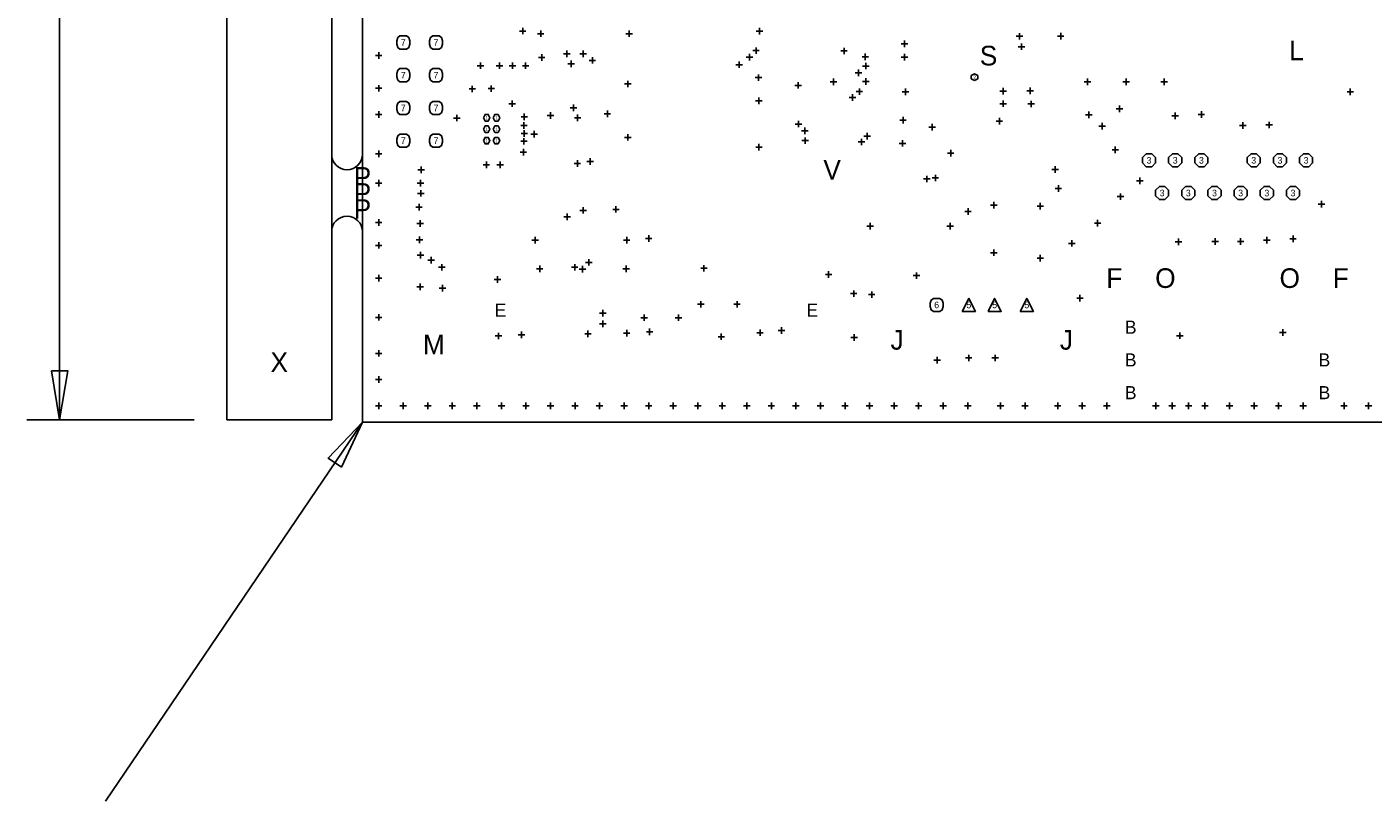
# Model space of a CAD drawing. Extents: x -182 to 377, y -108 to 324.
# Tile 3 of 8: x -26 to 78, y -29 to 31. Entities that reach past the tile are written whole.
import ezdxf
from ezdxf.enums import TextEntityAlignment as Align

# ---------------------------------------------------------------- set-up
doc = ezdxf.new("R2010")
doc.units = 0
for name, color, linetype in [('BG_DIMENSION', 8, 'CONTINUOUS'), ('BG_OUTLINE', 9, 'CONTINUOUS'), ('BG_OUTLINE_PANEL', 6, 'CONTINUOUS'), ('MA_NCLEGEND-1-6', 12, 'CONTINUOUS')]:
    doc.layers.add(name, color=color, linetype=linetype)

# ---------------------------------------------------------------- blocks, each defined once
blk = doc.blocks.new('FIGURE_CROSS')
for points in [[(-0.5, 0), (0.5, 0)], [(0, 0.5), (0, -0.5)]]:
    blk.add_lwpolyline(points)
blk = doc.blocks.new('FIGURE_HEX')
blk.add_lwpolyline([(-0.5, 0), (-0.25, 0.5), (0.25, 0.5), (0.5, 0), (0.25, -0.5), (-0.25, -0.5)], close=True)
blk = doc.blocks.new('FIGURE_TRI')
blk.add_lwpolyline([(-0.5, -0.5), (0, 0.5), (0.5, -0.5)], close=True)
blk = doc.blocks.new('FIGURE_OBLONG')
blk.add_lwpolyline([(-0.5, -0.125), (-0.5, 0.125), (-0.416, 0.375), (-0.25, 0.5), (0.25, 0.5), (0.416, 0.375), (0.5, 0.125), (0.5, -0.125), (0.416, -0.375), (0.25, -0.5), (-0.25, -0.5), (-0.416, -0.375)], close=True)
blk = doc.blocks.new('FIGURE_OCT')
blk.add_lwpolyline([(-0.5, -0.2071), (-0.5, 0.2071), (-0.2071, 0.5), (0.2071, 0.5), (0.5, 0.2071), (0.5, -0.2071), (0.2071, -0.5), (-0.2071, -0.5)], close=True)

msp = doc.modelspace()

# ---------------------------------------------------------------- linework, layer by layer
at = {"layer": 'BG_DIMENSION'}
for points in [[(-23.495, 107.68965), (-23.495, 0.1778)], [(-13.0556, 0.1778), (-26.035, 0.1778)], [(0, 0), (-19.939, -29.4132)]]:
    msp.add_lwpolyline(points, dxfattribs=at)
for points in [[(-24.13, 3.9878), (-23.495, 0.1778), (-22.86, 3.9878)], [(-1.612138, -3.510026), (0, 0), (-2.663444, -2.797302)]]:
    msp.add_lwpolyline(points, close=True, dxfattribs=at)
at = {"layer": 'BG_OUTLINE'}
for points in [[(5.9944, 112.754664), (-2.3876, 112.754664), (-2.3876, 220.1418), (-10.5156, 220.1418), (-10.5156, 0.1778), (-2.37998, 0.1778), (-2.37998, 107.4166), (122.428, 107.4166), (122.387614, -0.0254), (130.515614, -0.0254), (130.515614, 220.160088), (122.387614, 220.160088), (122.428, 112.754664)], [(0, 0), (120.000014, 0), (120.000014, 105.000044), (0, 105.000044)]]:
    msp.add_lwpolyline(points, close=True, dxfattribs=at)
at = {"layer": 'BG_OUTLINE_PANEL'}
for points in [[(0.00762, 20.780756, -1), (-2.37998, 20.780756)], [(-2.37998, 14.786356, -1), (0.00762, 14.786356)]]:
    msp.add_lwpolyline(points, format="xyb", dxfattribs=at)

# ---------------------------------------------------------------- block references
at = {"layer": 'MA_NCLEGEND-1-6'}
for name, p, xscale, yscale in [('FIGURE_CROSS', (12.446, 30.353), 0.508, 0.508), ('FIGURE_CROSS', (13.843, 30.143958), 0.508, 0.508), ('FIGURE_CROSS', (20.706842, 30.143958), 0.508, 0.508), ('FIGURE_CROSS', (30.82798, 30.33522), 0.508, 0.508), ('FIGURE_OBLONG', (3.175, 29.464), 1.016, 1.016), ('FIGURE_OBLONG', (5.715, 29.464), 1.016, 1.016), ('FIGURE_CROSS', (42.0878, 29.3624), 0.508, 0.508), ('FIGURE_CROSS', (51.004978, 29.944822), 0.508, 0.508), ('FIGURE_CROSS', (51.1556, 29.136594), 0.508, 0.508), ('FIGURE_CROSS', (54.2036, 29.957776), 0.508, 0.508), ('FIGURE_CROSS', (1.27, 28.448), 0.508, 0.508), ('FIGURE_CROSS', (13.9192, 28.2956), 0.508, 0.508), ('FIGURE_CROSS', (15.875, 28.575), 0.508, 0.508), ('FIGURE_CROSS', (17.145, 28.588208), 0.508, 0.508), ('FIGURE_CROSS', (17.8562, 28.07589), 0.508, 0.508), ('FIGURE_CROSS', (30.0482, 28.321), 0.508, 0.508), ('FIGURE_CROSS', (30.5562, 28.829), 0.508, 0.508), ('FIGURE_CROSS', (37.3888, 28.8036), 0.508, 0.508), ('FIGURE_CROSS', (39.0398, 28.3464), 0.508, 0.508), ('FIGURE_CROSS', (42.0878, 28.321), 0.508, 0.508), ('FIGURE_OBLONG', (3.175, 26.924), 1.016, 1.016), ('FIGURE_OBLONG', (5.715, 26.924), 1.016, 1.016), ('FIGURE_CROSS', (9.1694, 27.6606), 0.508, 0.508), ('FIGURE_CROSS', (10.6426, 27.6606), 0.508, 0.508), ('FIGURE_CROSS', (11.6586, 27.6606), 0.508, 0.508), ('FIGURE_CROSS', (12.6746, 27.6606), 0.508, 0.508), ('FIGURE_CROSS', (16.2052, 27.813), 0.508, 0.508), ('FIGURE_CROSS', (29.240988, 27.7368), 0.508, 0.508), ('FIGURE_CROSS', (38.5064, 27.1018), 0.508, 0.508), ('FIGURE_CROSS', (39.08425, 27.634946), 0.508, 0.508), ('FIGURE_CROSS', (1.27, 25.908), 0.508, 0.508), ('FIGURE_CROSS', (10.0076, 25.8826), 0.508, 0.508), ('FIGURE_CROSS', (20.5994, 26.244042), 0.508, 0.508), ('FIGURE_CROSS', (30.745176, 26.735024), 0.508, 0.508), ('FIGURE_CROSS', (33.831276, 26.135076), 0.508, 0.508), ('FIGURE_CROSS', (36.576, 26.416), 0.508, 0.508), ('FIGURE_CROSS', (39.08425, 26.43505), 0.508, 0.508), ('FIGURE_CROSS', (56.2864, 26.416), 0.508, 0.508), ('FIGURE_CROSS', (59.2836, 26.416), 0.508, 0.508), ('FIGURE_CROSS', (62.23, 26.416), 0.508, 0.508), ('FIGURE_CROSS', (8.5344, 25.8572), 0.508, 0.508), ('FIGURE_CROSS', (30.77718, 24.93518), 0.508, 0.508), ('FIGURE_CROSS', (38.0492, 25.1968), 0.508, 0.508), ('FIGURE_CROSS', (38.577774, 25.648158), 0.508, 0.508), ('FIGURE_CROSS', (42.164, 25.6286), 0.508, 0.508), ('FIGURE_CROSS', (49.740058, 25.6794), 0.508, 0.508), ('FIGURE_CROSS', (51.8414, 25.7048), 0.508, 0.508), ('FIGURE_CROSS', (76.6826, 25.6286), 0.508, 0.508), ('FIGURE_CROSS', (1.27, 23.876), 0.508, 0.508), ('FIGURE_OBLONG', (3.175, 24.384), 1.016, 1.016), ('FIGURE_OBLONG', (5.715, 24.384), 1.016, 1.016), ('FIGURE_CROSS', (11.6332, 24.7142), 0.508, 0.508), ('FIGURE_CROSS', (14.605, 23.7998), 0.508, 0.508), ('FIGURE_CROSS', (16.383, 24.384), 0.508, 0.508), ('FIGURE_CROSS', (19.018758, 23.932642), 0.508, 0.508), ('FIGURE_CROSS', (49.7332, 24.7142), 0.508, 0.508), ('FIGURE_CROSS', (51.9176, 24.6888), 0.508, 0.508), ('FIGURE_CROSS', (56.388, 23.8506), 0.508, 0.508), ('FIGURE_CROSS', (58.7756, 24.3078), 0.508, 0.508), ('FIGURE_CROSS', (65.1256, 23.876), 0.508, 0.508), ('FIGURE_CROSS', (7.337806, 23.599394), 0.508, 0.508), ('FIGURE_HEX', (9.652, 23.622), 0.508, 0.508), ('FIGURE_HEX', (10.414, 23.622), 0.508, 0.508), ('FIGURE_CROSS', (12.5476, 23.0124), 0.508, 0.508), ('FIGURE_CROSS', (12.573, 23.6982), 0.508, 0.508), ('FIGURE_CROSS', (16.7132, 23.622), 0.508, 0.508), ('FIGURE_CROSS', (33.853882, 23.135082), 0.508, 0.508), ('FIGURE_CROSS', (41.969944, 23.435056), 0.508, 0.508), ('FIGURE_CROSS', (44.2214, 22.8854), 0.508, 0.508), ('FIGURE_CROSS', (49.443386, 23.357586), 0.508, 0.508), ('FIGURE_CROSS', (57.4294, 22.9616), 0.508, 0.508), ('FIGURE_CROSS', (63.0936, 23.7744), 0.508, 0.508), ('FIGURE_CROSS', (68.3387, 23.0251), 0.508, 0.508), ('FIGURE_CROSS', (70.3834, 23.0632), 0.508, 0.508), ('FIGURE_OBLONG', (3.175, 21.844), 1.016, 1.016), ('FIGURE_OBLONG', (5.715, 21.844), 1.016, 1.016), ('FIGURE_HEX', (9.652, 22.733), 0.508, 0.508), ('FIGURE_HEX', (9.652, 21.844), 0.508, 0.508), ('FIGURE_HEX', (10.414, 22.733), 0.508, 0.508), ('FIGURE_HEX', (10.414, 21.844), 0.508, 0.508), ('FIGURE_CROSS', (12.5476, 21.7932), 0.508, 0.508), ('FIGURE_CROSS', (12.573, 22.4028), 0.508, 0.508), ('FIGURE_CROSS', (13.335, 22.352), 0.508, 0.508), ('FIGURE_CROSS', (20.5994, 22.098), 0.508, 0.508), ('FIGURE_CROSS', (34.3408, 22.606), 0.508, 0.508), ('FIGURE_CROSS', (34.3662, 21.844), 0.508, 0.508), ('FIGURE_CROSS', (38.7477, 21.7424), 0.508, 0.508), ('FIGURE_CROSS', (39.1922, 22.1996), 0.508, 0.508), ('FIGURE_CROSS', (1.27, 20.828), 0.508, 0.508), ('FIGURE_CROSS', (12.4968, 20.955), 0.508, 0.508), ('FIGURE_CROSS', (30.784038, 21.335238), 0.508, 0.508), ('FIGURE_CROSS', (41.929812, 21.635212), 0.508, 0.508), ('FIGURE_CROSS', (45.6692, 20.8788), 0.508, 0.508), ('FIGURE_CROSS', (58.4454, 21.1328), 0.508, 0.508), ('FIGURE_CROSS', (9.6266, 19.9644), 0.508, 0.508), ('FIGURE_CROSS', (10.69975, 19.97075), 0.508, 0.508), ('FIGURE_CROSS', (16.6878, 20.066), 0.508, 0.508), ('FIGURE_CROSS', (17.6784, 20.2184), 0.508, 0.508), ('FIGURE_CROSS', (53.7718, 19.6088), 0.508, 0.508), ('FIGURE_OCT', (61.0616, 20.32), 1.016, 1.016), ('FIGURE_OCT', (63.0936, 20.32), 1.016, 1.016), ('FIGURE_OCT', (65.1256, 20.32), 1.016, 1.016), ('FIGURE_OCT', (69.1896, 20.32), 1.016, 1.016), ('FIGURE_OCT', (71.2216, 20.32), 1.016, 1.016), ('FIGURE_OCT', (73.2536, 20.32), 1.016, 1.016), ('FIGURE_CROSS', (4.572, 19.5834), 0.508, 0.508), ('FIGURE_CROSS', (43.815, 18.8722), 0.508, 0.508), ('FIGURE_CROSS', (44.4754, 18.9484), 0.508, 0.508), ('FIGURE_CROSS', (60.3504, 18.7198), 0.508, 0.508), ('FIGURE_CROSS', (1.27, 18.542), 0.508, 0.508), ('FIGURE_CROSS', (4.5212, 18.542), 0.508, 0.508), ('FIGURE_CROSS', (4.5466, 17.7546), 0.508, 0.508), ('FIGURE_CROSS', (54.0258, 18.1356), 0.508, 0.508), ('FIGURE_OCT', (62.0776, 17.78), 1.016, 1.016), ('FIGURE_OCT', (64.1096, 17.78), 1.016, 1.016), ('FIGURE_OCT', (66.1416, 17.78), 1.016, 1.016), ('FIGURE_OCT', (68.1736, 17.78), 1.016, 1.016), ('FIGURE_OCT', (70.2056, 17.78), 1.016, 1.016), ('FIGURE_OCT', (72.2376, 17.78), 1.016, 1.016), ('FIGURE_CROSS', (4.39928, 16.68272), 0.508, 0.508), ('FIGURE_CROSS', (19.685, 16.51), 0.508, 0.508), ('FIGURE_CROSS', (49.014888, 16.8402), 0.508, 0.508), ('FIGURE_CROSS', (52.621688, 16.764), 0.508, 0.508), ('FIGURE_CROSS', (58.8518, 17.5006), 0.508, 0.508), ('FIGURE_CROSS', (74.4474, 16.9164), 0.508, 0.508), ('FIGURE_CROSS', (1.27, 15.494), 0.508, 0.508), ('FIGURE_CROSS', (15.9004, 15.9258), 0.508, 0.508), ('FIGURE_CROSS', (17.145, 16.4338), 0.508, 0.508), ('FIGURE_CROSS', (47.0154, 16.3449), 0.508, 0.508), ('FIGURE_CROSS', (57.0738, 15.4432), 0.508, 0.508), ('FIGURE_CROSS', (4.49072, 15.41272), 0.508, 0.508), ('FIGURE_CROSS', (39.4208, 15.2146), 0.508, 0.508), ('FIGURE_CROSS', (45.6184, 15.2146), 0.508, 0.508), ('FIGURE_CROSS', (1.27, 13.716), 0.508, 0.508), ('FIGURE_CROSS', (4.43992, 14.14272), 0.508, 0.508), ('FIGURE_CROSS', (13.417042, 14.116558), 0.508, 0.508), ('FIGURE_CROSS', (20.517358, 14.116558), 0.508, 0.508), ('FIGURE_CROSS', (22.225, 14.2494), 0.508, 0.508), ('FIGURE_CROSS', (55.0672, 13.869924), 0.508, 0.508), ('FIGURE_CROSS', (63.3476, 13.9954), 0.508, 0.508), ('FIGURE_CROSS', (66.1924, 14.0208), 0.508, 0.508), ('FIGURE_CROSS', (68.1736, 14.0208), 0.508, 0.508), ('FIGURE_CROSS', (70.2056, 14.1224), 0.508, 0.508), ('FIGURE_CROSS', (72.2376, 14.224), 0.508, 0.508), ('FIGURE_CROSS', (4.5212, 12.954), 0.508, 0.508), ('FIGURE_CROSS', (5.334, 12.573), 0.508, 0.508), ('FIGURE_CROSS', (17.5768, 12.3952), 0.508, 0.508), ('FIGURE_CROSS', (49.014888, 13.148564), 0.508, 0.508), ('FIGURE_CROSS', (52.621688, 12.718288), 0.508, 0.508), ('FIGURE_CROSS', (6.1722, 12.0142), 0.508, 0.508), ('FIGURE_CROSS', (13.7668, 11.8872), 0.508, 0.508), ('FIGURE_CROSS', (16.4846, 12.0142), 0.508, 0.508), ('FIGURE_CROSS', (17.0942, 11.8618), 0.508, 0.508), ('FIGURE_CROSS', (20.4724, 11.8872), 0.508, 0.508), ('FIGURE_CROSS', (26.5176, 11.938), 0.508, 0.508), ('FIGURE_CROSS', (36.195, 11.4554), 0.508, 0.508), ('FIGURE_CROSS', (43.0149, 11.3665), 0.508, 0.508), ('FIGURE_CROSS', (1.27, 11.176), 0.508, 0.508), ('FIGURE_CROSS', (4.4958, 10.4902), 0.508, 0.508), ('FIGURE_CROSS', (6.223, 10.3886), 0.508, 0.508), ('FIGURE_CROSS', (10.4902, 11.0744), 0.508, 0.508), ('FIGURE_CROSS', (38.1381, 9.9695), 0.508, 0.508), ('FIGURE_CROSS', (39.5351, 9.8933), 0.508, 0.508), ('FIGURE_OBLONG', (44.577, 9.0932), 1.016, 1.016), ('FIGURE_TRI', (47.07636, 9.0932), 1.016, 1.016), ('FIGURE_TRI', (49.07788, 9.0932), 1.016, 1.016), ('FIGURE_TRI', (51.57724, 9.0932), 1.016, 1.016), ('FIGURE_CROSS', (55.7022, 9.6266), 0.508, 0.508), ('FIGURE_CROSS', (1.27, 8.128), 0.508, 0.508), ('FIGURE_CROSS', (18.669254, 8.458454), 0.508, 0.508), ('FIGURE_CROSS', (26.2763, 9.144), 0.508, 0.508), ('FIGURE_CROSS', (29.083, 9.144), 0.508, 0.508), ('FIGURE_CROSS', (18.669, 7.62), 0.508, 0.508), ('FIGURE_CROSS', (21.8694, 8.1026), 0.508, 0.508), ('FIGURE_CROSS', (24.5364, 8.1026), 0.508, 0.508), ('FIGURE_CROSS', (32.5374, 7.112), 0.508, 0.508), ('FIGURE_CROSS', (10.57275, 6.68655), 0.508, 0.508), ('FIGURE_CROSS', (12.35075, 6.77545), 0.508, 0.508), ('FIGURE_CROSS', (17.5133, 6.8453), 0.508, 0.508), ('FIGURE_CROSS', (20.51685, 6.9088), 0.508, 0.508), ('FIGURE_CROSS', (22.3012, 7.0104), 0.508, 0.508), ('FIGURE_CROSS', (27.8638, 6.6294), 0.508, 0.508), ('FIGURE_CROSS', (30.86735, 6.94055), 0.508, 0.508), ('FIGURE_CROSS', (38.16985, 6.55955), 0.508, 0.508), ('FIGURE_CROSS', (63.4492, 6.7056), 0.508, 0.508), ('FIGURE_CROSS', (71.4502, 6.9596), 0.508, 0.508), ('FIGURE_CROSS', (1.27, 5.334), 0.508, 0.508), ('FIGURE_CROSS', (47.0662, 4.9784), 0.508, 0.508), ('FIGURE_CROSS', (49.1236, 4.9784), 0.508, 0.508), ('FIGURE_CROSS', (44.617386, 4.8006), 0.508, 0.508), ('FIGURE_CROSS', (1.27, 3.302), 0.508, 0.508), ('FIGURE_CROSS', (1.27, 1.27), 0.508, 0.508), ('FIGURE_CROSS', (3.175, 1.27), 0.508, 0.508), ('FIGURE_CROSS', (5.08, 1.27), 0.508, 0.508), ('FIGURE_CROSS', (6.985, 1.27), 0.508, 0.508), ('FIGURE_CROSS', (8.89, 1.27), 0.508, 0.508), ('FIGURE_CROSS', (10.795, 1.27), 0.508, 0.508), ('FIGURE_CROSS', (12.7, 1.27), 0.508, 0.508), ('FIGURE_CROSS', (14.605, 1.27), 0.508, 0.508), ('FIGURE_CROSS', (16.51, 1.27), 0.508, 0.508), ('FIGURE_CROSS', (18.415, 1.27), 0.508, 0.508), ('FIGURE_CROSS', (20.32, 1.27), 0.508, 0.508), ('FIGURE_CROSS', (22.225, 1.27), 0.508, 0.508), ('FIGURE_CROSS', (24.13, 1.27), 0.508, 0.508), ('FIGURE_CROSS', (26.035, 1.27), 0.508, 0.508), ('FIGURE_CROSS', (27.94, 1.27), 0.508, 0.508), ('FIGURE_CROSS', (29.845, 1.27), 0.508, 0.508), ('FIGURE_CROSS', (31.75, 1.27), 0.508, 0.508), ('FIGURE_CROSS', (33.655, 1.27), 0.508, 0.508), ('FIGURE_CROSS', (35.56, 1.27), 0.508, 0.508), ('FIGURE_CROSS', (37.465, 1.27), 0.508, 0.508), ('FIGURE_CROSS', (39.37, 1.27), 0.508, 0.508), ('FIGURE_CROSS', (41.275, 1.27), 0.508, 0.508), ('FIGURE_CROSS', (43.18, 1.27), 0.508, 0.508), ('FIGURE_CROSS', (45.085, 1.27), 0.508, 0.508), ('FIGURE_CROSS', (46.99, 1.27), 0.508, 0.508), ('FIGURE_CROSS', (49.53, 1.27), 0.508, 0.508), ('FIGURE_CROSS', (51.435, 1.27), 0.508, 0.508), ('FIGURE_CROSS', (53.975, 1.27), 0.508, 0.508), ('FIGURE_CROSS', (55.88, 1.27), 0.508, 0.508), ('FIGURE_CROSS', (57.785, 1.27), 0.508, 0.508), ('FIGURE_CROSS', (61.595, 1.27), 0.508, 0.508), ('FIGURE_CROSS', (62.865, 1.27), 0.508, 0.508), ('FIGURE_CROSS', (64.135, 1.27), 0.508, 0.508), ('FIGURE_CROSS', (65.405, 1.27), 0.508, 0.508), ('FIGURE_CROSS', (67.31, 1.27), 0.508, 0.508), ('FIGURE_CROSS', (69.215, 1.27), 0.508, 0.508), ('FIGURE_CROSS', (71.12, 1.27), 0.508, 0.508), ('FIGURE_CROSS', (73.025, 1.27), 0.508, 0.508), ('FIGURE_CROSS', (76.2, 1.27), 0.508, 0.508), ('FIGURE_CROSS', (78.105, 1.27), 0.508, 0.508)]:
    msp.add_blockref(name, p, dxfattribs=dict(at, xscale=xscale, yscale=yscale))
at = {"layer": 'MA_NCLEGEND-1-6', "xscale": 0.508, "yscale": 0.508, "rotation": 90}
msp.add_blockref('FIGURE_HEX', (47.5234, 26.7716), dxfattribs=at)

# ---------------------------------------------------------------- texts
at = {"layer": 'MA_NCLEGEND-1-6'}
for s, height, p in [('7', 0.508, (3.175, 29.464)), ('7', 0.508, (5.715, 29.464)), ('L', 1.524, (72.503284, 28.844748)), ('S', 1.524, (48.603408, 28.444698)), ('7', 0.508, (3.175, 26.924)), ('7', 0.508, (5.715, 26.924)), ('2', 0.254, (47.5234, 26.7716)), ('7', 0.508, (3.175, 24.384)), ('7', 0.508, (5.715, 24.384)), ('1', 0.254, (9.652, 23.622)), ('1', 0.254, (10.414, 23.622)), ('7', 0.508, (3.175, 21.844)), ('7', 0.508, (5.715, 21.844)), ('1', 0.254, (9.652, 22.733)), ('1', 0.254, (9.652, 21.844)), ('1', 0.254, (10.414, 22.733)), ('1', 0.254, (10.414, 21.844)), ('V', 1.524, (36.464494, 19.585178)), ('3', 0.508, (61.0616, 20.32)), ('3', 0.508, (63.0936, 20.32)), ('3', 0.508, (65.1256, 20.32)), ('3', 0.508, (69.1896, 20.32)), ('3', 0.508, (71.2216, 20.32)), ('3', 0.508, (73.2536, 20.32)), ('P', 1.524, (0.00762, 19.028156)), ('P', 1.524, (0.00762, 17.783556)), ('3', 0.508, (62.0776, 17.78)), ('3', 0.508, (64.1096, 17.78)), ('3', 0.508, (66.1416, 17.78)), ('3', 0.508, (68.1736, 17.78)), ('3', 0.508, (70.2056, 17.78)), ('3', 0.508, (72.2376, 17.78)), ('P', 1.524, (0.00762, 16.538956)), ('F', 1.524, (58.3692, 11.176)), ('O', 1.524, (62.3316, 11.176)), ('O', 1.524, (71.9836, 11.176)), ('F', 1.524, (75.946, 11.176)), ('E', 1.016, (10.723118, 8.692896)), ('E', 1.016, (34.923222, 8.692896)), ('6', 0.508, (44.577, 9.0932)), ('5', 0.508, (47.07636, 9.0932)), ('5', 0.508, (49.07788, 9.0932)), ('5', 0.508, (51.57724, 9.0932)), ('B', 1.016, (59.6392, 7.366)), ('M', 1.524, (5.552694, 6.020562)), ('J', 1.524, (41.50614, 6.38302)), ('J', 1.524, (54.6481, 6.38302)), ('X', 1.524, (-6.4516, 4.6482)), ('B', 1.016, (59.6392, 4.826)), ('B', 1.016, (74.676, 4.826)), ('B', 1.016, (59.6392, 2.286)), ('B', 1.016, (74.676, 2.286))]:
    msp.add_text(s, height=height, dxfattribs=at).set_placement(p, align=Align.MIDDLE_CENTER)

doc.saveas('drawing.dxf')
